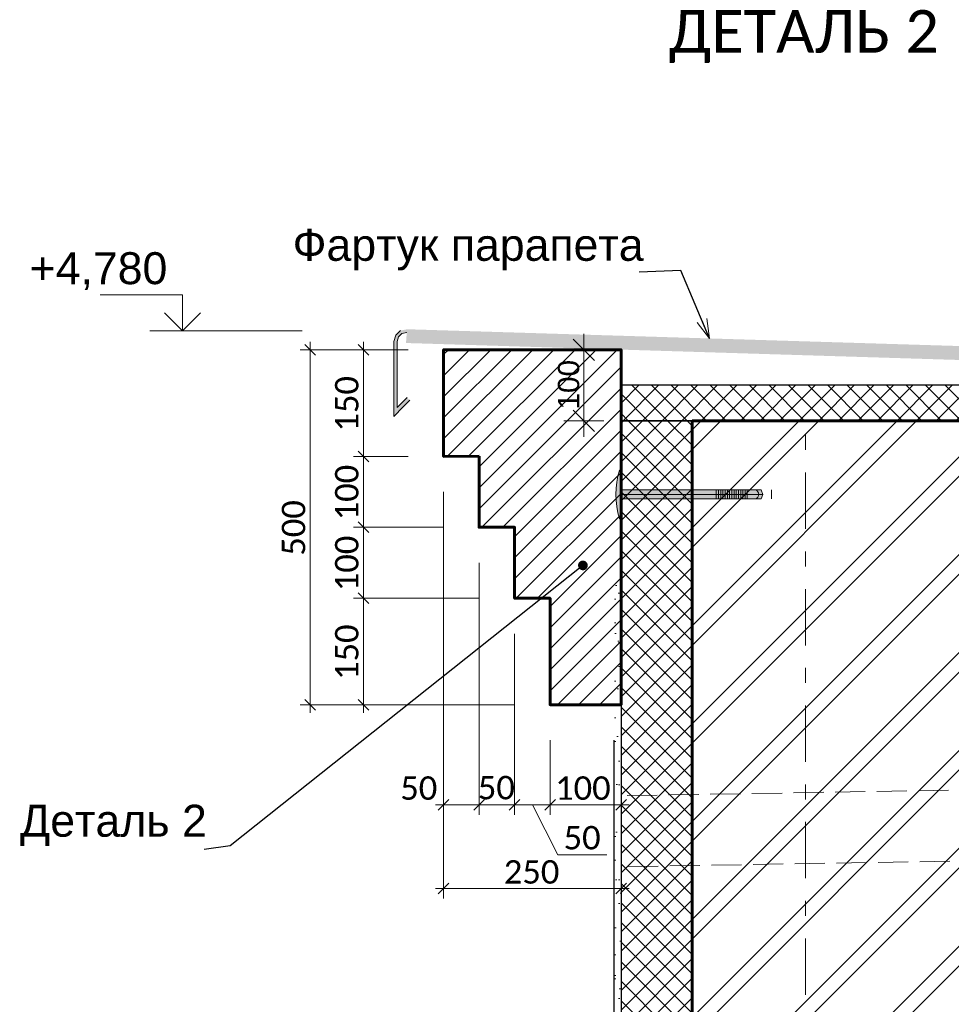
# Model space of a CAD drawing. Header units: millimetres. Extents: x 807321 to 843339, y 429826 to 458563.
# Tile 17 of 18: x 837616 to 838929, y 447565 to 448952. Entities that reach past the tile are written whole.
import ezdxf

# ---------------------------------------------------------------- set-up
doc = ezdxf.new("R2010")
doc.units = ezdxf.units.MM
doc.header["$MEASUREMENT"] = 0
for name, pattern in [('GESTRICHELT', [0.75, 0.5, -0.25]), ('Невидимая', [58.683333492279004, 42.333333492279, -16.35]), ('Штрихштриховая', [164.041661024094, 79.37499761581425, -31.7499983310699, 21.1666667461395, -31.74999833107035])]:
    doc.linetypes.add(name, pattern=pattern)
for name, color, linetype, lineweight in [('- 2D четрежи_Ном._пера__1', 7, 'Continuous', 15), ('- 2D четрежи_Ном._пера__19', 255, 'Continuous', 0), ('1 Молдинги_Ном._пера__1', 7, 'Continuous', 15), ('1 Молдинги_Ном._пера__41', 7, 'Continuous', 60), ('2D - Общий_Ном._пера__1', 7, 'Continuous', 15), ('Аннотация - Выносная Надпись.Фасад фрагмент_Ном._пера__1', 7, 'Continuous', 15), ('Новый_Конструктив - Стены Несущие_Ном._пера__101', 253, 'Continuous', 5), ('Новый_Конструктив - Стены Несущие_Ном._пера__21', 7, 'Continuous', 30), ('Новый_Конструктив - Стены Несущие_Ном._пера__41', 7, 'Continuous', 60), ('Размер - Общий_Ном._пера__1', 7, 'Continuous', 15), ('Размер - Осевые Размеры_Ном._пера__1', 7, 'Continuous', 15), ('Размер - Отметка Уровня_Ном._пера__1', 7, 'Continuous', 15), ('Размер - Отметка Уровня_Ном._пера__120', 7, 'Continuous', 5), ('Фартук парапета_Ном._пера__1', 7, 'Continuous', 15), ('Фартук парапета_Ном._пера__120', 7, 'Continuous', 5)]:
    doc.layers.add(name, color=color, linetype=linetype, lineweight=lineweight)
doc.layers.add('Новый_Конструктив - Стены Несущие_Ном._пера__62', color=7, linetype='Continuous', lineweight=25, true_color=0xaaaaaa)
doc.layers.add('Новый_Конструктив - Стены Несущие_Ном._пера__81', color=7, linetype='Continuous', lineweight=20, true_color=0x6a6a6a)
doc.layers.add('Размер - Общий', color=7, linetype='Continuous')
doc.layers.add('Размер - Осевые Размеры', color=7, linetype='Continuous')
doc.styles.add('СГЕНЕРИР_СТИЛЬ_1', font='arial.ttf')
doc.styles.add('СГЕНЕРИР_СТИЛЬ_4', font='calibri.ttf')
doc.styles.add('СГЕНЕРИР_СТИЛЬ_5', font='arial.ttf')
doc.linetypes.add('- Гидроизоляция', pattern='A,0,[2,7 Фрагменты фасада 2 и 3_1.Shx,S=0.7936507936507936,R=0,X=0,Y=0],-100,0', length=100)
doc.dimstyles.new('СГЕНЕРИР_СТИЛЬ__10', dxfattribs={"dimtxt": 0.18, "dimasz": 27.36, "dimexe": 0.18, "dimexo": 0.0625, "dimgap": 0, "dimtad": 0, "dimtih": 1, "dimtoh": 1, "dimdec": 4, "dimzin": 0, "dimdsep": 46, "dimcen": 0.09, "dimadec": 0, "dimazin": 0, "dimtfac": 1, "dimtdec": 4, "dimtmove": 0, "dimatfit": 3, "dimldrblk": 'ARROWHEAD_3', "dimfxl": 1, "dimtolj": 1, "dimtzin": 0, "dimarcsym": 0})
doc.dimstyles.new('СГЕНЕРИР_СТИЛЬ__11', dxfattribs={"dimtxt": 0.18, "dimasz": 27.36, "dimexe": 0.18, "dimexo": 0.0625, "dimgap": 0, "dimtad": 0, "dimtih": 1, "dimtoh": 1, "dimdec": 4, "dimzin": 0, "dimdsep": 46, "dimcen": 0.09, "dimadec": 0, "dimazin": 0, "dimtfac": 1, "dimtdec": 4, "dimtmove": 0, "dimatfit": 3, "dimldrblk": 'ARROWHEAD_11', "dimfxl": 1, "dimtolj": 1, "dimtzin": 0, "dimarcsym": 0})
doc.dimstyles.new('СГЕНЕРИР_СТИЛЬ__6', dxfattribs={"dimtxt": 33.00000071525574, "dimasz": 14.25, "dimexe": 0.18, "dimexo": 50, "dimgap": 0, "dimtad": 1, "dimdec": 0, "dimzin": 0, "dimdsep": 46, "dimtxsty": 'СГЕНЕРИР_СТИЛЬ_4', "dimblk": 'ARROWHEAD_6', "dimblk1": 'ARROWHEAD_6', "dimblk2": 'ARROWHEAD_6', "dimcen": 0.09, "dimclrd": 7, "dimclre": 7, "dimclrt": 7, "dimazin": 0, "dimtfac": 1, "dimtdec": 4, "dimtmove": 0, "dimatfit": 3, "dimfxl": 1, "dimtolj": 1, "dimtzin": 0, "dimarcsym": 0})
doc.dimstyles.new('СГЕНЕРИР_СТИЛЬ__7', dxfattribs={"dimtxt": 33.00000071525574, "dimasz": 14.25, "dimexe": 0.18, "dimexo": 50, "dimgap": 0, "dimtad": 1, "dimtih": 1, "dimtoh": 1, "dimdec": 0, "dimzin": 0, "dimdsep": 46, "dimtxsty": 'СГЕНЕРИР_СТИЛЬ_4', "dimblk": 'ARROWHEAD_6', "dimblk1": 'ARROWHEAD_6', "dimblk2": 'ARROWHEAD_6', "dimcen": 0.09, "dimclrd": 7, "dimclre": 7, "dimclrt": 7, "dimazin": 0, "dimtfac": 1, "dimtdec": 4, "dimtmove": 0, "dimatfit": 3, "dimfxl": 1, "dimtolj": 1, "dimtzin": 0, "dimarcsym": 0})
doc.dimstyles.new('СГЕНЕРИР_СТИЛЬ__8', dxfattribs={"dimtxt": 33.00000071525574, "dimasz": 14.25, "dimexe": 0.18, "dimexo": 50, "dimgap": 0, "dimtad": 1, "dimtih": 1, "dimtoh": 1, "dimdec": 0, "dimzin": 0, "dimdsep": 46, "dimtxsty": 'СГЕНЕРИР_СТИЛЬ_4', "dimblk": 'ARROWHEAD_6', "dimblk1": 'ARROWHEAD_6', "dimblk2": 'ARROWHEAD_6', "dimcen": 0.09, "dimclrd": 7, "dimclre": 7, "dimclrt": 7, "dimazin": 0, "dimtfac": 1, "dimtdec": 4, "dimtmove": 2, "dimatfit": 3, "dimfxl": 1, "dimtolj": 1, "dimtzin": 0, "dimarcsym": 0})
doc.dimstyles.new('СГЕНЕРИР_СТИЛЬ__9', dxfattribs={"dimtxt": 30, "dimasz": 28.5, "dimexe": 0.18, "dimexo": 300, "dimgap": 0, "dimtad": 1, "dimdec": 0, "dimzin": 0, "dimdsep": 46, "dimtxsty": 'СГЕНЕРИР_СТИЛЬ_5', "dimblk": 'ARROWHEAD_6', "dimblk1": 'ARROWHEAD_6', "dimblk2": 'ARROWHEAD_6', "dimcen": 0.09, "dimclrd": 7, "dimclre": 7, "dimclrt": 7, "dimazin": 0, "dimtfac": 1, "dimtdec": 4, "dimtmove": 0, "dimatfit": 3, "dimfxl": 1, "dimtolj": 1, "dimtzin": 0, "dimarcsym": 0})
pattern_1 = [(44.99999999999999, (0, 52.5), (-16.70539770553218, 16.70539770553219), [0, -15.75, 0, -23.625]), (109.9999999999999, (52.5, 52.5), (22.20023816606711, 8.080225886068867), [0, -11.55, 0, -19.95])]
pattern_2 = [(44.99999999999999, (0, 0), (-13.78858172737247, 13.78858172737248), []), (135.0000000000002, (0, 0), (13.78858172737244, 13.78858172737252), [])]

# ---------------------------------------------------------------- blocks, each defined once
blk = doc.blocks.new('*D30')
at = {"layer": 'Размер - Осевые Размеры_Ном._пера__1', "color": 7, "linetype": 'Continuous', "lineweight": 15, "transparency": 16777216}
for p, q in [((838213.4052000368, 447832.2348336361), (838213.4052000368, 448286.7732608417)), ((838263.4051925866, 447832.2348336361), (838263.4051925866, 448187.1534385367)), ((838220.905200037, 447853.7973336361), (838205.9052000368, 447838.7973336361)), ((838270.9051925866, 447853.7973336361), (838255.9051925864, 447838.7973336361)), ((838202.1552000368, 447846.2973336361), (838213.4052000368, 447846.2973336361)), ((838213.4052000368, 447846.2973336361), (838263.4051925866, 447846.2973336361))]:
    blk.add_line(p, q, dxfattribs=at)
at = {"layer": 'Размер - Осевые Размеры_Ном._пера__1', "color": 7, "lineweight": 15, "transparency": 16777216, "char_height": 33.00000071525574, "attachment_point": 7, "style": 'СГЕНЕРИР_СТИЛЬ_4'}
for insert in [(838152.3831598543, 447852.8973336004), (838261.6441737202, 447853.583048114)]:
    blk.add_mtext('\\A1;50', dxfattribs=dict(at, insert=insert))
blk = doc.blocks.new('ARROWHEAD_6')
at = {"color": 0, "linetype": 'Continuous', "lineweight": 0}
for p, q in [((-0.5, -0.5), (0.5, 0.5)), ((0, 0), (-1, 0))]:
    blk.add_line(p, q, dxfattribs=at)
blk = doc.blocks.new('*D31')
at = {"layer": 'Размер - Осевые Размеры_Ном._пера__1', "color": 7, "linetype": 'Continuous', "lineweight": 15, "transparency": 16777216}
for p, q in [((838263.4051925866, 447832.2348336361), (838263.4051925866, 448187.1534385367)), ((838313.4051955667, 447832.2348336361), (838313.4051955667, 448087.1534171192)), ((838270.9051925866, 447853.7973336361), (838255.9051925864, 447838.7973336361)), ((838320.9051955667, 447853.7973336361), (838305.9051955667, 447838.7973336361)), ((838263.4051925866, 447846.2973336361), (838313.4051955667, 447846.2973336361))]:
    blk.add_line(p, q, dxfattribs=at)
blk = doc.blocks.new('*D32')
at = {"layer": 'Размер - Осевые Размеры_Ном._пера__1', "color": 7, "linetype": 'Continuous', "lineweight": 15, "transparency": 16777216}
for p, q in [((838313.4051955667, 447832.2348336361), (838313.4051955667, 448087.1534171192)), ((838363.4051985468, 447832.2348336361), (838363.4051985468, 447937.1534529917)), ((838320.9051955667, 447853.7973336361), (838305.9051955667, 447838.7973336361)), ((838370.9051985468, 447853.7973336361), (838355.9051985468, 447838.7973336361)), ((838313.4051955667, 447846.2973336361), (838363.4051985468, 447846.2973336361)), ((838338.4051970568, 447846.2973336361), (838374.5206282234, 447775.7561412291)), ((838338.4051970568, 447846.2973336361), (838339.4145800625, 447845.9715331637))]:
    blk.add_line(p, q, dxfattribs=at)
blk = doc.blocks.new('*D33')
at = {"layer": 'Размер - Осевые Размеры_Ном._пера__1', "color": 7, "linetype": 'Continuous', "lineweight": 15, "transparency": 16777216}
for p, q in [((838363.4051985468, 447832.2348336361), (838363.4051985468, 447937.1534529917)), ((838370.9051985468, 447853.7973336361), (838355.9051985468, 447838.7973336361)), ((838455.905383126, 447838.7973336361), (838470.9053831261, 447853.7973336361)), ((838463.4053831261, 447715.8403279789), (838463.4053831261, 447860.3598336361)), ((838338.4051970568, 447846.2973336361), (838374.5206282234, 447775.7561412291)), ((838363.4051985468, 447846.2973336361), (838463.4053831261, 447846.2973336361)), ((838463.4053831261, 447846.2973336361), (838474.6553831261, 447846.2973336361)), ((838374.5206282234, 447775.7561412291), (838375.1554999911, 447775.7561412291)), ((838375.1554999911, 447775.7561412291), (838443.2489686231, 447775.7561412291))]:
    blk.add_line(p, q, dxfattribs=at)
at = {"layer": 'Размер - Осевые Размеры_Ном._пера__1', "color": 7, "lineweight": 15, "transparency": 16777216, "char_height": 33.00000071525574, "attachment_point": 7, "style": 'СГЕНЕРИР_СТИЛЬ_4'}
for s, insert in [('\\A1;100', (838370.5088955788, 447852.8973336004)), ('\\A1;50', (838382.441213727, 447783.0418557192))]:
    blk.add_mtext(s, dxfattribs=dict(at, insert=insert))
blk = doc.blocks.new('*D67')
at = {"layer": 'Размер - Осевые Размеры_Ном._пера__1', "color": 7, "linetype": 'Continuous', "lineweight": 15, "transparency": 16777216}
for p, q in [((838213.4052000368, 447714.1743723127), (838213.4052000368, 448286.7732608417)), ((838463.4053829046, 447714.1743723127), (838463.4053829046, 447937.1534529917)), ((838202.1552000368, 447728.2368723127), (838213.4052000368, 447728.2368723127)), ((838220.905200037, 447735.7368723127), (838205.9052000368, 447720.7368723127)), ((838213.4052000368, 447728.2368723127), (838463.4053829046, 447728.2368723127)), ((838455.9053829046, 447720.7368723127), (838470.9053829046, 447735.7368723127)), ((838463.4053829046, 447728.2368723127), (838474.6553829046, 447728.2368723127))]:
    blk.add_line(p, q, dxfattribs=at)
at = {"layer": 'Размер - Осевые Размеры_Ном._пера__1', "color": 7, "lineweight": 15, "transparency": 16777216, "insert": (838298.2637626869, 447734.836872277), "char_height": 33.00000071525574, "attachment_point": 7, "style": 'СГЕНЕРИР_СТИЛЬ_4'}
blk.add_mtext('\\A1;250', dxfattribs=at)
blk = doc.blocks.new('*D68')
at = {"layer": 'Размер - Осевые Размеры_Ном._пера__1', "color": 7, "linetype": 'Continuous', "lineweight": 15, "transparency": 16777216}
for p, q in [((838092.8950049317, 448144.6534171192), (838107.8950049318, 448129.6534171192)), ((838263.4051955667, 448137.1534171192), (838086.3325049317, 448137.1534171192)), ((838100.3950049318, 447987.1534529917), (838100.3950049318, 448137.1534171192)), ((838092.8950049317, 447994.6534529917), (838107.8950049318, 447979.6534529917)), ((838313.4051985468, 447987.1534529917), (838086.3325049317, 447987.1534529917)), ((838100.3950049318, 447975.9034529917), (838100.3950049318, 447987.1534529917))]:
    blk.add_line(p, q, dxfattribs=at)
at = {"layer": 'Размер - Осевые Размеры_Ном._пера__1', "color": 7, "lineweight": 15, "transparency": 16777216, "insert": (838093.7950049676, 448022.0119062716), "char_height": 33.00000071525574, "attachment_point": 7, "rotation": 90, "style": 'СГЕНЕРИР_СТИЛЬ_4'}
blk.add_mtext('\\A1;150', dxfattribs=at)
blk = doc.blocks.new('*D69')
at = {"layer": 'Размер - Осевые Размеры_Ном._пера__1', "color": 7, "linetype": 'Continuous', "lineweight": 15, "transparency": 16777216}
for p, q in [((838092.8950049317, 448244.6534385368), (838107.8950049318, 448229.6534385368)), ((838213.4051925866, 448237.1534385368), (838086.3325049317, 448237.1534385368)), ((838100.3950049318, 448137.1534171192), (838100.3950049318, 448237.1534385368)), ((838092.8950049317, 448144.6534171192), (838107.8950049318, 448129.6534171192)), ((838263.4051955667, 448137.1534171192), (838086.3325049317, 448137.1534171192))]:
    blk.add_line(p, q, dxfattribs=at)
at = {"layer": 'Размер - Осевые Размеры_Ном._пера__1', "color": 7, "lineweight": 15, "transparency": 16777216, "insert": (838093.7950049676, 448147.011899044), "char_height": 33.00000071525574, "attachment_point": 7, "rotation": 90, "style": 'СГЕНЕРИР_СТИЛЬ_4'}
blk.add_mtext('\\A1;100', dxfattribs=at)
blk = doc.blocks.new('*D70')
at = {"layer": 'Размер - Осевые Размеры_Ном._пера__1', "color": 7, "linetype": 'Continuous', "lineweight": 15, "transparency": 16777216}
for p, q in [((838163.405200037, 448336.7732608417), (838086.3325049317, 448336.7732608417)), ((838092.8950049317, 448344.2732608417), (838107.8950049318, 448329.2732608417)), ((838100.3950049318, 448237.1534385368), (838100.3950049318, 448336.7732608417)), ((838092.8950049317, 448244.6534385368), (838107.8950049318, 448229.6534385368)), ((838213.4051925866, 448237.1534385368), (838086.3325049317, 448237.1534385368))]:
    blk.add_line(p, q, dxfattribs=at)
at = {"layer": 'Размер - Осевые Размеры_Ном._пера__1', "color": 7, "lineweight": 15, "transparency": 16777216, "insert": (838093.7950049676, 448246.8218209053), "char_height": 33.00000071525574, "attachment_point": 7, "rotation": 90, "style": 'СГЕНЕРИР_СТИЛЬ_4'}
blk.add_mtext('\\A1;100', dxfattribs=at)
blk = doc.blocks.new('*D71')
at = {"layer": 'Размер - Осевые Размеры_Ном._пера__1', "color": 7, "linetype": 'Continuous', "lineweight": 15, "transparency": 16777216}
for p, q in [((838107.8950049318, 448479.6534454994), (838092.8950049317, 448494.6534454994)), ((838100.3950049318, 448487.1534454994), (838100.3950049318, 448498.4034454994)), ((838163.405200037, 448487.1534454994), (838086.3325049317, 448487.1534454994)), ((838100.3950049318, 448336.7732608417), (838100.3950049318, 448487.1534454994)), ((838163.405200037, 448336.7732608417), (838086.3325049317, 448336.7732608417)), ((838092.8950049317, 448344.2732608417), (838107.8950049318, 448329.2732608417))]:
    blk.add_line(p, q, dxfattribs=at)
at = {"layer": 'Размер - Осевые Размеры_Ном._пера__1', "color": 7, "lineweight": 15, "transparency": 16777216, "insert": (838093.7950049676, 448371.8218243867), "char_height": 33.00000071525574, "attachment_point": 7, "rotation": 90, "style": 'СГЕНЕРИР_СТИЛЬ_4'}
blk.add_mtext('\\A1;150', dxfattribs=at)
blk = doc.blocks.new('*D72')
at = {"layer": 'Размер - Осевые Размеры_Ном._пера__1', "color": 7, "linetype": 'Continuous', "lineweight": 15, "transparency": 16777216}
for p, q in [((838032.9043438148, 448479.6534454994), (838017.9043438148, 448494.6534454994)), ((838025.4043438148, 448487.1534454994), (838025.4043438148, 448498.4034454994)), ((838163.405200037, 448487.1534454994), (838011.3418438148, 448487.1534454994)), ((838025.4043438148, 447987.1534529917), (838025.4043438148, 448487.1534454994)), ((838017.9043438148, 447994.6534529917), (838032.9043438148, 447979.6534529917)), ((838313.4051985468, 447987.1534529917), (838011.3418438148, 447987.1534529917)), ((838025.4043438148, 447975.9034529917), (838025.4043438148, 447987.1534529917))]:
    blk.add_line(p, q, dxfattribs=at)
at = {"layer": 'Размер - Осевые Размеры_Ном._пера__1', "color": 7, "lineweight": 15, "transparency": 16777216, "insert": (838018.8043438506, 448197.0119204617), "char_height": 33.00000071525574, "attachment_point": 7, "rotation": 90, "style": 'СГЕНЕРИР_СТИЛЬ_4'}
blk.add_mtext('\\A1;500', dxfattribs=at)
blk = doc.blocks.new('*D73')
at = {"layer": 'Размер - Общий_Ном._пера__1', "color": 7, "linetype": 'Continuous', "lineweight": 15, "transparency": 16777216}
for p, q in [((838425.833555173, 448472.1534454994), (838395.833555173, 448502.1534454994)), ((838410.833555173, 448487.1534454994), (838410.833555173, 448509.6534454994)), ((838438.958555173, 448487.1534454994), (838382.708555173, 448487.1534454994)), ((838410.833555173, 448387.1534349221), (838410.833555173, 448487.1534454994)), ((838395.833555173, 448402.153434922), (838425.833555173, 448372.1534349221)), ((838438.958555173, 448387.1534349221), (838382.708555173, 448387.1534349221)), ((838410.833555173, 448364.6534349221), (838410.833555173, 448387.1534349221))]:
    blk.add_line(p, q, dxfattribs=at)
at = {"layer": 'Размер - Общий_Ном._пера__1', "color": 7, "lineweight": 15, "transparency": 16777216, "insert": (838404.833555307, 448402.8308893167), "char_height": 30, "attachment_point": 7, "rotation": 90, "style": 'СГЕНЕРИР_СТИЛЬ_5'}
blk.add_mtext('\\A1;100', dxfattribs=at)
blk = doc.blocks.new('ARROWHEAD_11')
at = {"color": 0, "linetype": 'Continuous', "lineweight": 0}
blk.add_line((0, 0), (-1, 0), dxfattribs=at)
at = {"color": 0, "linetype": 'Continuous', "lineweight": 0, "const_width": 0.25, "flags": 128}
blk.add_lwpolyline([(-0.125, 0, 1), (0.125, 0, 1)], format="xyb", close=True, dxfattribs=at)
blk = doc.blocks.new('ARROWHEAD_3')
at = {"color": 0, "linetype": 'Continuous', "lineweight": 0}
blk.add_line((0, 0), (-1, 0), dxfattribs=at)
at = {"color": 0, "linetype": 'Continuous', "lineweight": 0, "flags": 128}
blk.add_lwpolyline([(-1, 0.2679), (0, 0), (-1, -0.2679)], dxfattribs=at)

msp = doc.modelspace()

# ---------------------------------------------------------------- hatches: boundary and pattern name
at = {"layer": '- 2D четрежи_Ном._пера__19', "linetype": 'Continuous', "lineweight": 0}
h = msp.add_hatch(color=255, dxfattribs=at)
edge = h.paths.add_edge_path()
edge.add_line((838461.4219379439, 448317.6404416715), (838463.4054342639, 448317.6404416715))
edge.add_line((838463.4054342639, 448317.6404416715), (838463.4054342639, 448289.6437160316))
edge.add_line((838463.4054342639, 448289.6437160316), (838660.7143871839, 448289.6437160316))
edge.add_line((838660.7143871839, 448289.6437160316), (838663.1587808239, 448283.4037160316))
edge.add_line((838663.1587808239, 448283.4037160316), (838660.7143871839, 448277.1637160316))
edge.add_line((838660.7143871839, 448277.1637160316), (838463.4054342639, 448277.1637160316))
edge.add_line((838463.4054342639, 448277.1637160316), (838463.4054342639, 448249.1669903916))
edge.add_line((838463.4054342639, 448249.1669903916), (838461.4219379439, 448249.1669903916))
edge.add_arc((838567.4787650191, 448283.4037160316), 111.4459687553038, 162.1091466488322, 197.8908533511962, ccw=False)
at = {"layer": '1 Молдинги_Ном._пера__1', "linetype": 'Continuous', "lineweight": 15}
h = msp.add_hatch(dxfattribs=at)
h.set_pattern_fill('ОГНЕУПОРНАЯ_ЗАЩИТА_0001', style=0, pattern_type=2)
h.set_pattern_definition([(44.99999999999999, (0, 0), (-14.84924215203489, 14.8492421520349), [])])
h.paths.add_polyline_path([(838263.4051925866, 448337.4066412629), (838263.4051925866, 448237.1534385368), (838313.4051955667, 448237.1534385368), (838313.4051955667, 448137.1534171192), (838363.4051985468, 448137.1534171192), (838363.4051985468, 447987.1534529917), (838463.4053829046, 447987.1534529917), (838463.4053829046, 448487.1534454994), (838213.4052000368, 448487.1534454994), (838213.4052000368, 448336.7732608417)])
at = {"layer": 'Новый_Конструктив - Стены Несущие_Ном._пера__101', "linetype": 'Continuous', "lineweight": 5}
h = msp.add_hatch(dxfattribs=at)
h.set_pattern_fill('ШТУКАТУРКА__ГИПС_01_0001', color=253, style=0, pattern_type=2)
h.set_pattern_definition(pattern_1)
h.paths.add_polyline_path([(838454.4054291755, 448187.3807743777), (838454.4054291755, 447437.3807563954), (838458.4054339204, 447437.3807563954), (838458.4054339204, 448187.3807743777)])
h = msp.add_hatch(dxfattribs=at)
h.set_pattern_fill('ШТУКАТУРКА__ГИПС_01_0001', color=253, style=0, pattern_type=2)
h.set_pattern_definition(pattern_1)
h.paths.add_polyline_path([(838458.4054339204, 448187.3807743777), (838458.4054339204, 447437.3807563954), (838463.4054342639, 447437.3807563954), (838463.4054342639, 448187.3807743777)])
at = {"layer": 'Новый_Конструктив - Стены Несущие_Ном._пера__62', "linetype": 'Continuous', "lineweight": 25, "true_color": 0xaaaaaa}
h = msp.add_hatch(dxfattribs=at)
h.set_pattern_fill('БЛОКИ_БЕТОННЫЕ_0001', color=253, style=0, pattern_type=2)
h.set_pattern_definition(pattern_2)
h.paths.add_polyline_path([(838463.4054326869, 448437.1534770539), (838463.4054326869, 448387.1534349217), (838563.4054329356, 448387.1534349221), (839173.4054349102, 448387.1534349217), (839173.4054310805, 448437.1534770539)])
h = msp.add_hatch(dxfattribs=at)
h.set_pattern_fill('БЛОКИ_БЕТОННЫЕ_0001', color=253, style=0, pattern_type=2)
h.set_pattern_definition(pattern_2)
h.paths.add_polyline_path([(838463.4054342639, 447437.3807563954), (838563.4054328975, 447437.3807563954), (838563.4054328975, 448387.1534349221), (838463.4054342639, 448387.1534349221)])
at = {"layer": 'Новый_Конструктив - Стены Несущие_Ном._пера__81', "linetype": 'Continuous', "lineweight": 20, "true_color": 0x6a6a6a}
h = msp.add_hatch(dxfattribs=at)
h.set_pattern_fill('ЛИНИИ_НАКЛОННЫЕ_ДВОЙНЫЕ__28', color=251, style=0, pattern_type=2)
h.set_pattern_definition([(44.99999999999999, (0, 0), (-68.94290863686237, 68.94290863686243), []), (44.99999999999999, (-13.78858172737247, 13.78858172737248), (-68.94290863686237, 68.94290863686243), [])])
h.paths.add_polyline_path([(838563.4054299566, 448387.1534349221), (838563.4054299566, 447437.3807563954), (839073.4054314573, 447437.3807563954), (839073.4054314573, 448387.1534349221)])
at = {"layer": 'Фартук парапета_Ном._пера__1', "linetype": 'Continuous', "lineweight": 0, "true_color": 0x727272}
for points in [[(838145.9226274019, 448507.6266240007), (838143.4054329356, 448498.6160024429), (838143.4054329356, 448393.1986637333), (838165.7446835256, 448415.959397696), (838161.9097438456, 448419.794337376), (838147.841949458, 448405.7265453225), (838147.841949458, 448498.7082854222), (838149.7507483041, 448505.3479228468), (838154.8022005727, 448510.060780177), (838161.5581014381, 448511.5050989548), (838161.8978929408, 448515.9666941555), (838152.7453227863, 448514.0280631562)], [(838160.4219183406, 448496.5874921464), (839218.3909878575, 448464.153412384), (839218.8489542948, 448479.0918453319), (839228.1466692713, 448478.8067843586), (839236.0255867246, 448474.6363805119), (839238.9639882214, 448466.2199925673), (839238.9639882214, 448406.9460125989), (839208.6062485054, 448436.5809618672), (839204.24682027, 448433.0933864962), (839243.4053729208, 448393.1986844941), (839243.4053729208, 448466.2504475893), (839241.2681286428, 448474.601844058), (839235.3818842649, 448480.8999196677), (839227.1938598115, 448483.5962053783), (838161.8978255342, 448515.966730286)]]:
    msp.add_hatch(color=8, dxfattribs=at).paths.add_polyline_path(points)
at = {"layer": 'Фартук парапета_Ном._пера__120', "linetype": 'Continuous', "lineweight": 5}
h = msp.add_hatch(dxfattribs=at)
h.set_pattern_fill('МЕТАЛЛ___ТВЕРДЫЙ_СПЛАВ_0001', style=0, pattern_type=2)
h.set_pattern_definition([(44.99999999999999, (0, 0), (-10.60660171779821, 10.60660171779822), [])])
h.paths.add_polyline_path([(838157.2933910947, 448415.1779941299), (838156.6469512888, 448406.6900254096), (838165.7446761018, 448415.9593998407), (838161.9097364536, 448419.7943394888)])

# ---------------------------------------------------------------- linework, layer by layer
at = {"layer": '- 2D четрежи_Ном._пера__1', "color": 7, "linetype": 'Continuous', "lineweight": 15}
for p, q in [((838463.4054342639, 448277.1637160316), (838463.4054342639, 448289.6437160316)), ((838597.5617638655, 448277.1637160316), (838597.5617638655, 448289.6437160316)), ((838600.6817638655, 448277.1637160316), (838600.6817638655, 448289.6437160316)), ((838603.8017638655, 448277.1637160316), (838603.8017638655, 448289.6437160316)), ((838606.9217638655, 448277.1637160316), (838606.9217638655, 448289.6437160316)), ((838610.0417638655, 448277.1637160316), (838610.0417638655, 448289.6437160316)), ((838613.1617638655, 448277.1637160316), (838613.1617638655, 448289.6437160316)), ((838616.2817638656, 448277.1637160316), (838616.2817638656, 448289.6437160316)), ((838619.4017638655, 448277.1637160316), (838619.4017638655, 448289.6437160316)), ((838622.5217638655, 448277.1637160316), (838622.5217638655, 448289.6437160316)), ((838625.6417638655, 448277.1637160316), (838625.6417638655, 448289.6437160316)), ((838628.7617638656, 448277.1637160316), (838628.7617638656, 448289.6437160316)), ((838631.8817638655, 448277.1637160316), (838631.8817638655, 448289.6437160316)), ((838635.0017638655, 448277.1637160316), (838635.0017638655, 448289.6437160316)), ((838638.1217638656, 448277.1637160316), (838638.1217638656, 448289.6437160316)), ((838641.2417638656, 448277.1637160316), (838641.2417638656, 448289.6437160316)), ((838675.2415847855, 448277.1637160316), (838675.2415847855, 448289.6437160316))]:
    msp.add_line(p, q, dxfattribs=at)
at = {"layer": '- 2D четрежи_Ном._пера__1', "color": 7, "linetype": 'GESTRICHELT', "lineweight": 15}
msp.add_line((838463.4054342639, 448283.4037160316), (838663.1587808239, 448283.4037160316), dxfattribs=at)
at = {"layer": '- 2D четрежи_Ном._пера__1', "color": 7, "linetype": '- Гидроизоляция', "lineweight": 15, "flags": 128}
msp.add_lwpolyline([(838466.4560475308, 448437.1534770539), (839165.458943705, 448437.1534770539, -0.2786310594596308), (839178.2702796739, 448415.5941107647), (839178.2702795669, 447784.063164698, 0.4166624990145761), (839190.626754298, 447771.0793859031), (839640.5106327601, 447777.9345809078)], format="xyb", dxfattribs=at)
at = {"layer": '- 2D четрежи_Ном._пера__1', "color": 7, "linetype": 'Continuous', "lineweight": 15, "flags": 128}
msp.add_lwpolyline([(838461.4219379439, 448317.6404416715), (838463.4054342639, 448317.6404416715), (838463.4054342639, 448289.6437160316), (838660.7143871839, 448289.6437160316), (838663.1587808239, 448283.4037160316), (838660.7143871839, 448277.1637160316), (838463.4054342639, 448277.1637160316), (838463.4054342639, 448249.1669903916), (838461.4219379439, 448249.1669903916, -0.1574082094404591)], format="xyb", close=True, dxfattribs=at)
at = {"layer": '- 2D четрежи_Ном._пера__1', "color": 7, "linetype": 'Continuous', "lineweight": 15}
msp.add_arc((838650.6973731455, 448283.4103319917), 6.675264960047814, 290.6445890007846, 69.035633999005, dxfattribs=at)
at = {"layer": '1 Молдинги_Ном._пера__41', "color": 7, "linetype": 'Continuous', "lineweight": 60, "flags": 128}
msp.add_lwpolyline([(838263.4051925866, 448337.4066412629), (838263.4051925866, 448237.1534385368), (838313.4051955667, 448237.1534385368), (838313.4051955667, 448137.1534171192), (838363.4051985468, 448137.1534171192), (838363.4051985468, 447987.1534529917), (838463.4053829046, 447987.1534529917), (838463.4053829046, 448487.1534454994), (838213.4052000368, 448487.1534454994), (838213.4052000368, 448336.7732608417)], close=True, dxfattribs=at)
at = {"layer": '2D - Общий_Ном._пера__1', "color": 7, "linetype": 'Невидимая', "lineweight": 15}
for p, q in [((838471.7693803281, 447859.2054731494), (839173.4054383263, 447870.7800280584)), ((838473.4188081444, 447759.2190771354), (839212.9846575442, 447771.4193416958))]:
    msp.add_line(p, q, dxfattribs=at)
at = {"layer": 'Новый_Конструктив - Стены Несущие_Ном._пера__21', "color": 7, "linetype": 'Continuous', "lineweight": 30}
for p, q in [((838463.4053829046, 448187.3808952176), (838463.4053829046, 447437.3806810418)), ((838563.4055044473, 448187.3808952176), (838563.4055044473, 447437.3806810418)), ((838453.4054289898, 447937.1534529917), (838453.4055660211, 447437.3806810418))]:
    msp.add_line(p, q, dxfattribs=at)
at = {"layer": 'Новый_Конструктив - Стены Несущие_Ном._пера__21', "color": 7, "linetype": 'Continuous', "lineweight": 30, "flags": 128}
for points in [[(838463.4054326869, 448437.1534770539), (838463.4054326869, 448387.1534349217), (838563.4054329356, 448387.1534349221), (839173.4054349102, 448387.1534349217), (839173.4054310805, 448437.1534770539)], [(838463.4054342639, 447437.3807563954), (838563.4054328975, 447437.3807563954), (838563.4054328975, 448387.1534349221), (838463.4054342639, 448387.1534349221)]]:
    msp.add_lwpolyline(points, close=True, dxfattribs=at)
at = {"layer": 'Новый_Конструктив - Стены Несущие_Ном._пера__41', "color": 7, "linetype": 'Continuous', "lineweight": 60, "flags": 128}
msp.add_lwpolyline([(838563.4054299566, 448387.1534349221), (838563.4054299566, 447437.3807563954), (839073.4054314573, 447437.3807563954), (839073.4054314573, 448387.1534349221)], close=True, dxfattribs=at)
at = {"layer": 'Размер - Отметка Уровня_Ном._пера__120', "color": 7, "linetype": 'Continuous', "lineweight": 5}
for p, q in [((837845.5439809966, 448564.4002405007), (837729.585573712, 448564.4002183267)), ((837845.5439809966, 448513.7141925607), (837845.5439809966, 448564.4002405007)), ((837845.5439809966, 448513.7141925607), (837820.2009681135, 448539.0572054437)), ((837845.5439809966, 448513.7141925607), (837870.8869938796, 448539.0572054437)), ((838014.006283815, 448513.7141925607), (837799.6587366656, 448513.7141925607))]:
    msp.add_line(p, q, dxfattribs=at)
at = {"layer": 'Размер - Отметка Уровня_Ном._пера__120', "color": 7, "linetype": 'Штрихштриховая', "lineweight": 5}
msp.add_line((838723.4055044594, 447086.4928337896), (838723.4055044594, 448384.7768763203), dxfattribs=at)
at = {"layer": 'Фартук парапета_Ном._пера__1', "color": 7, "linetype": 'Continuous', "lineweight": 15}
for p, q in [((838152.7451845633, 448514.0280336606), (838145.9227023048, 448507.6264994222)), ((838154.8022228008, 448510.0606892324), (838149.7508465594, 448505.3479683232)), ((838161.5580340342, 448511.5051351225), (838154.8022228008, 448510.0606892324))]:
    msp.add_line(p, q, dxfattribs=at)
at = {"layer": 'Фартук парапета_Ном._пера__1', "color": 7, "linetype": 'Continuous', "lineweight": 15, "flags": 128}
for points in [[(838145.9226274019, 448507.6266216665), (838143.4054329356, 448498.6160001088), (838143.4054329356, 448393.1986613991)], [(838149.7507483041, 448505.3479205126), (838147.841949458, 448498.7082830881), (838147.841949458, 448405.7265429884)], [(838161.9097438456, 448419.794337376), (838157.2933984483, 448415.1779919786), (838147.841949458, 448405.7265429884)], [(838165.7446835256, 448415.959397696), (838156.6469586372, 448406.6900231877), (838143.4054329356, 448393.1986613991)]]:
    msp.add_lwpolyline(points, dxfattribs=at)

# ---------------------------------------------------------------- texts
at = {"layer": '- 2D четрежи_Ном._пера__1', "color": 7, "linetype": 'Continuous', "lineweight": 15, "insert": (838720.7018912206, 448890.8904331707), "char_height": 60, "attachment_point": 8, "style": 'СГЕНЕРИР_СТИЛЬ_4'}
msp.add_mtext('\\A1;ДЕТАЛЬ 2', dxfattribs=at)
at = {"layer": 'Аннотация - Выносная Надпись.Фасад фрагмент_Ном._пера__1', "color": 7, "linetype": 'Continuous', "lineweight": 15, "char_height": 45, "attachment_point": 8, "style": 'СГЕНЕРИР_СТИЛЬ_1'}
for s, insert in [('\\A1;Фартук парапета', (838247.9261314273, 448598.7853033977)), ('\\A1;Деталь 2', (837748.2872835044, 447788.2581818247))]:
    msp.add_mtext(s, dxfattribs=dict(at, insert=insert))
at = {"layer": 'Размер - Отметка Уровня_Ном._пера__1', "color": 7, "linetype": 'Continuous', "lineweight": 15, "insert": (837824.241845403, 448571.0900147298), "char_height": 45, "attachment_point": 9, "style": 'СГЕНЕРИР_СТИЛЬ_1'}
msp.add_mtext('\\A1;+4,780', dxfattribs=at)

# ---------------------------------------------------------------- dimensions: what is measured, and where the dimension line sits
at = {"layer": 'Размер - Общий', "color": 7, "linetype": 'Continuous', "lineweight": 15}
dim = msp.add_linear_dim(base=(838410.833555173, 448487.1534454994), p1=(838463.4054342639, 448387.1534349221), p2=(838463.4053829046, 448487.1534454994), angle=90, dimstyle='СГЕНЕРИР_СТИЛЬ__9', dxfattribs=at)
dim.commit()
dim.dimension.update_dxf_attribs({"geometry": '*D73', "text_midpoint": (838389.833555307, 448437.0772378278), "dimtype": 160, "text_rotation": 90})
at = {"layer": 'Размер - Осевые Размеры', "color": 7, "linetype": 'Continuous', "lineweight": 15}
for base, p1, p2, picture, middle in [((838025.4043438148, 448487.1534454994), (838363.4051985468, 447987.1534529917), (838213.4052000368, 448487.1534454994), '*D72', (838002.3043434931, 448234.6829047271)), ((838100.3950049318, 448487.1534454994), (838213.4052000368, 448336.7732608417), (838213.4052000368, 448487.1534454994), '*D71', (838077.29500461, 448409.4928086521)), ((838100.3950049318, 448336.7732608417), (838263.4051925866, 448237.1534385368), (838213.4052000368, 448336.7732608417), '*D70', (838077.29500461, 448284.4928051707)), ((838100.3950049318, 448237.1534385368), (838313.4051955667, 448137.1534171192), (838263.4051925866, 448237.1534385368), '*D69', (838077.29500461, 448184.6828833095)), ((838100.3950049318, 448137.1534171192), (838363.4051985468, 447987.1534529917), (838313.4051955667, 448137.1534171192), '*D68', (838077.29500461, 448059.682890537))]:
    dim = msp.add_linear_dim(base=base, p1=p1, p2=p2, angle=90, dimstyle='СГЕНЕРИР_СТИЛЬ__6', dxfattribs=at)
    dim.commit()
    dim.dimension.update_dxf_attribs({"geometry": picture, "text_midpoint": middle, "dimtype": 160, "text_rotation": 90})
for base, p1, p2, dimstyle, picture, middle in [((838263.4051925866, 447846.2973336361), (838213.4052000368, 448336.7732608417), (838263.4051925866, 448237.1534385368), 'СГЕНЕРИР_СТИЛЬ__7', '*D30', (838177.4971511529, 447869.397333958)), ((838463.4053829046, 447728.2368723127), (838213.4052000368, 448336.7732608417), (838463.4053829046, 447987.1534529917), 'СГЕНЕРИР_СТИЛЬ__7', '*D67', (838335.9347469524, 447751.3368726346)), ((838313.4051955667, 447846.2973336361), (838263.4051925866, 448237.1534385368), (838313.4051955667, 448137.1534171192), 'СГЕНЕРИР_СТИЛЬ__8', '*D31', (838286.7581650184, 447870.0830484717)), ((838363.4051985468, 447846.2973336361), (838313.4051955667, 448137.1534171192), (838363.4051985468, 447987.1534529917), 'СГЕНЕРИР_СТИЛЬ__8', '*D32', (838407.5552050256, 447799.5418560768)), ((838463.4053831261, 447846.2973336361), (838363.4051985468, 447987.1534529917), (838463.4053831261, 447665.8403279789), 'СГЕНЕРИР_СТИЛЬ__8', '*D33', (838408.1798798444, 447869.397333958))]:
    dim = msp.add_linear_dim(base=base, p1=p1, p2=p2, dimstyle=dimstyle, dxfattribs=at)
    dim.commit()
    dim.dimension.update_dxf_attribs({"geometry": picture, "text_midpoint": middle, "dimtype": 160})

# ---------------------------------------------------------------- leaders
at = {"layer": 'Аннотация - Выносная Надпись.Фасад фрагмент_Ном._пера__1', "color": 7, "linetype": 'Continuous', "lineweight": 15, "annotation_type": 0, "has_hookline": 1, "hookline_direction": 1}
for points, dimstyle, text_width in [([(838588.0563447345, 448503.017301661), (838547.740124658, 448598.7853033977), (838488.9978814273, 448596.3443907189)], 'СГЕНЕРИР_СТИЛЬ__10', 489.4133697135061), ([(838409.6324061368, 448183.3362159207), (837912.6844533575, 447788.2581818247), (837876.0857835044, 447783.1353498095)], 'СГЕНЕРИР_СТИЛЬ__11', 259.8396998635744)]:
    msp.add_leader(points, dimstyle=dimstyle, dxfattribs=dict(at, text_width=text_width))

doc.saveas('drawing.dxf')
